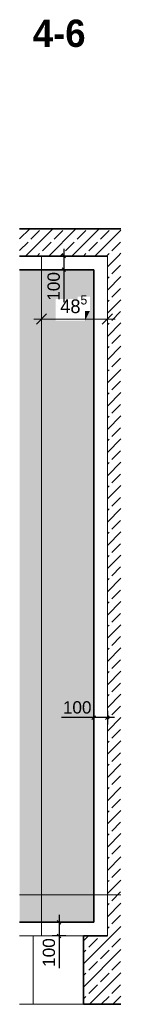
# Model space of a CAD drawing. Extents: x -22247 to 536407, y -187892 to 17509.
# Tile 56 of 75: x 461466 to 462212, y -185776 to -178577. Entities that reach past the tile are written whole.
import ezdxf
from ezdxf.lldxf.tags import DXFTag

# ---------------------------------------------------------------- set-up
doc = ezdxf.new("R2010")
doc.units = 0
doc.header["$LTSCALE"] = 50
doc.layers.get('0').update_dxf_attribs({"lineweight": 25})
for name, color, linetype, lineweight in [('01 Allgemein Beschriftung', 7, 'Continuous', 25), ('01AFU Allgemein Bemaßung', 7, 'Continuous', 25), ('20 Außenwände', 7, 'Continuous', 25), ('20 Dach Stb-Decke', 7, 'Continuous', 25), ('20 Fundament', 7, 'Continuous', 25), ('H_Mass', 7, 'Continuous', 25)]:
    doc.layers.add(name, color=color, linetype=linetype, lineweight=lineweight)
doc.layers.add('H_Fläschenheizung', color=7, linetype='Continuous', lineweight=35, true_color=0xff9393)
doc.styles.add('ERSTELLTER_STIL_2', font='GOTHIC.TTF')
doc.styles.add('ERSTELLTER_STIL_3', font='txt')
doc.styles.get("Standard").update_dxf_attribs({"font": 'txt.shx'})
tags = doc.linetypes.add('Untersicht', pattern=[0.4, 0.3, -0.1]).pattern_tags.tags
tags[6:7] = [DXFTag(74, 4), DXFTag(75, 0), DXFTag(340, '0'), DXFTag(46, 1.0), DXFTag(50, 0.0), DXFTag(44, 0.0), DXFTag(45, 0.0)]
tags[4:5] = [DXFTag(74, 4), DXFTag(75, 0), DXFTag(340, '0'), DXFTag(46, 1.0), DXFTag(50, 0.0), DXFTag(44, 0.0), DXFTag(45, 0.0)]
pattern_1 = [(45, (436983.72, -184975.84), (-84.8528, 84.8528), []), (45, (436941.3, -184933.41), (-84.8528, 84.8528), [90, -30])]

# ---------------------------------------------------------------- blocks, each defined once
blk = doc.blocks.new('Schraffur_A06WTX701A', base_point=(461465.6, -185175.8))
at = {"ltscale": 0.005469}
for points in [[(461729.9, -180618.3), (461465.6, -185175.8), (461465.6, -180405.8)], [(461729.9, -180618.3), (461465.6, -180405.8), (462009.5, -180405.8)], [(461729.9, -180618.3), (462009.5, -180405.8), (461890.8, -180601.5)], [(462009.5, -180405.8), (461981.3, -180601.5), (461890.8, -180601.5)], [(462009.5, -185175.8), (461981.3, -180707.1), (462009.5, -180405.8)], [(461981.3, -180707.1), (462009.5, -180405.8), (461981.3, -180601.5)], [(461729.9, -180618.3), (461890.8, -180601.5), (461890.8, -180618.3)], [(461729.9, -180618.3), (461729.9, -180778.3), (461465.6, -185175.8)], [(461944.2, -180778.3), (462009.5, -185175.8), (461981.3, -180707.1)], [(461981.3, -180707.1), (461944.2, -180778.3), (461944.2, -180707.1)], [(461465.6, -185175.8), (461729.9, -180778.3), (462009.5, -185175.8)], [(461729.9, -180778.3), (461944.2, -180778.3), (462009.5, -185175.8)]]:
    blk.add_solid(points, dxfattribs=at)
blk = doc.blocks.new('-D306')
at = {"layer": '01AFU Allgemein Bemaßung', "color": 7, "linetype": 'Continuous', "lineweight": 13, "ltscale": 0.00028561}
for p, q in [((461.6257, -180.8362), (461.6257, -180.6658)), ((462.1095, -180.8362), (462.1095, -180.6658)), ((461.6632, -180.7283), (461.5882, -180.8033)), ((462.072, -180.8033), (462.147, -180.7283)), ((461.5694, -180.7658), (461.6257, -180.7658)), ((461.6257, -180.7658), (462.1095, -180.7658)), ((462.1095, -180.7658), (462.1657, -180.7658))]:
    blk.add_line(p, q, dxfattribs=at)
at = {"layer": '01AFU Allgemein Bemaßung', "color": 7, "lineweight": 13, "ltscale": 0.00028561, "insert": (461.7635, -180.7517), "char_height": 0.1, "attachment_point": 7, "style": 'ERSTELLTER_STIL_2'}
blk.add_mtext('\\A1;{\\pql;\\fCentury Gothic|b0|i0|c0|p0;\\W1.000000;48\\fCentury Gothic|b0|i0|c0|p0;\\W1.000000;\\A1{\\H.66x;\\S5^  ;}}', dxfattribs=at)
blk = doc.blocks.new('Maß_A06WTXF21A', base_point=(461670, -180642.1))
at = {"ltscale": 0.003906}
for p, q in [((461840, -180305.8), (461740, -180305.8)), ((461776.7, -180292.6), (461803.3, -180319.1)), ((461790, -180252.8), (461790, -180642.1)), ((461776.7, -180392.6), (461803.3, -180419.1)), ((461840, -180405.8), (461740, -180405.8))]:
    blk.add_line(p, q, dxfattribs=at)
at = {"ltscale": 0.003906, "insert": (461670, -180632.3), "char_height": 90, "attachment_point": 1, "rotation": 90}
blk.add_mtext('{\\fArial;100}', dxfattribs=at)
blk = doc.blocks.new('Maß_A06WTXF31A', base_point=(461635, -185512.1))
at = {"ltscale": 0.003906}
for p, q in [((461755, -185122.8), (461755, -185512.1)), ((461805, -185175.8), (461705, -185175.8)), ((461741.7, -185162.6), (461768.3, -185189.1)), ((461805, -185275.8), (461705, -185275.8)), ((461741.7, -185262.6), (461768.3, -185289.1))]:
    blk.add_line(p, q, dxfattribs=at)
at = {"ltscale": 0.003906, "insert": (461635, -185502.3), "char_height": 90, "attachment_point": 1, "rotation": 90}
blk.add_mtext('{\\fArial;100}', dxfattribs=at)
blk = doc.blocks.new('Maß_A06WTXF41A', base_point=(461773.2, -183730))
at = {"ltscale": 0.003906}
for p, q in [((462009.5, -183630), (462009.5, -183730)), ((462109.5, -183630), (462109.5, -183730)), ((462162.5, -183680), (461773.2, -183680)), ((462022.8, -183666.7), (461996.2, -183693.3)), ((462122.8, -183666.7), (462096.2, -183693.3))]:
    blk.add_line(p, q, dxfattribs=at)
at = {"ltscale": 0.003906, "insert": (461783, -183560), "char_height": 90, "attachment_point": 1}
blk.add_mtext('{\\fArial;100}', dxfattribs=at)

msp = doc.modelspace()

# ---------------------------------------------------------------- hatches: boundary and pattern name
at = {"layer": '20 Außenwände', "linetype": 'Continuous', "lineweight": 13, "ltscale": 0.00028561, "true_color": 0x000100}
h = msp.add_hatch(dxfattribs=at)
h.set_pattern_fill('Beton_Stahlbeton_000f', color=98, scale=1000, style=0, pattern_type=2)
h.set_pattern_definition(pattern_1)
h.paths.add_polyline_path([(462208.8, -180305.8), (462109.5, -180305.8), (462109.5, -185275.8), (462208.8, -185275.8)])
at = {"layer": '20 Dach Stb-Decke', "linetype": 'Continuous', "lineweight": 13, "ltscale": 0.00028561, "true_color": 0x000100}
h = msp.add_hatch(dxfattribs=at)
h.set_pattern_fill('Beton_Stahlbeton_000f', color=98, scale=1000, style=0, pattern_type=2)
h.set_pattern_definition(pattern_1)
h.paths.add_polyline_path([(462208.8, -180105.8), (461465.6, -180105.8), (461465.6, -180305.8), (462208.8, -180305.8)])
at = {"layer": '20 Fundament', "linetype": 'Continuous', "lineweight": 13, "ltscale": 0.00028561, "true_color": 0x000100}
h = msp.add_hatch(dxfattribs=at)
h.set_pattern_fill('Beton_Stahlbeton_000f', color=98, scale=1000, style=0, pattern_type=2)
h.set_pattern_definition(pattern_1)
h.paths.add_polyline_path([(461934.5, -185775.8), (462208.8, -185775.8), (462208.8, -185275.8), (461934.5, -185275.8)])

# ---------------------------------------------------------------- linework, layer by layer
at = {"layer": '20 Außenwände', "color": 7, "linetype": 'Continuous', "lineweight": 18, "ltscale": 0.00105}
for p, q in [((461625.7, -180305.8), (461625.7, -185275.8)), ((462109.5, -180305.8), (462109.5, -185275.8))]:
    msp.add_line(p, q, dxfattribs=at)
at = {"layer": '20 Dach Stb-Decke', "color": 7, "linetype": 'Continuous', "lineweight": 35, "ltscale": 0.015006}
for p, q in [((462109.5, -180105.8), (461465.6, -180105.8)), ((462208.8, -180105.8), (462109.5, -180105.8)), ((462109.5, -180305.8), (461465.6, -180305.8))]:
    msp.add_line(p, q, dxfattribs=at)
at = {"layer": '20 Dach Stb-Decke', "color": 30, "linetype": 'Untersicht', "lineweight": 18, "ltscale": 0.00026244, "true_color": 0xff7300}
msp.add_line((461465.6, -184975.8), (462208.8, -184975.8), dxfattribs=at)
at = {"layer": '20 Fundament', "color": 7, "linetype": 'Continuous', "lineweight": 18, "ltscale": 0.00105}
for p, q in [((461564.7, -185275.8), (461465.6, -185275.8)), ((461934.5, -185275.8), (461564.7, -185275.8)), ((461564.7, -185775.8), (461564.7, -185275.8)), ((461564.7, -185775.8), (461465.6, -185775.8)), ((461934.5, -185775.8), (461564.7, -185775.8))]:
    msp.add_line(p, q, dxfattribs=at)
at = {"layer": '20 Fundament', "color": 7, "linetype": 'Continuous', "lineweight": 35, "ltscale": 0.015006}
for p, q in [((461934.5, -185275.8), (461934.5, -185775.8)), ((462109.5, -185275.8), (461934.5, -185275.8)), ((462208.8, -185775.8), (461934.5, -185775.8))]:
    msp.add_line(p, q, dxfattribs=at)
at = {"layer": 'H_Fläschenheizung', "ltscale": 0.015006}
for p, q in [((462009.5, -180405.8), (461465.6, -180405.8)), ((462009.5, -180405.8), (462009.5, -185175.8)), ((462009.5, -185175.8), (461465.6, -185175.8))]:
    msp.add_line(p, q, dxfattribs=at)

# ---------------------------------------------------------------- block references
at = {"layer": '01AFU Allgemein Bemaßung', "color": 7, "linetype": 'Continuous', "lineweight": 13, "ltscale": 0.00028561, "xscale": 1000, "yscale": 1000, "zscale": 1000}
msp.add_blockref('-D306', (0, 0), dxfattribs=at)
at = {"layer": 'H_Fläschenheizung', "ltscale": 0.015006}
msp.add_blockref('Schraffur_A06WTX701A', (461465.6, -185175.8), dxfattribs=at)
at = {"layer": 'H_Mass', "ltscale": 0.003906}
for name, p in [('Maß_A06WTXF21A', (461670, -180642.1)), ('Maß_A06WTXF41A', (461773.2, -183730)), ('Maß_A06WTXF31A', (461635, -185512.1))]:
    msp.add_blockref(name, p, dxfattribs=at)

# ---------------------------------------------------------------- texts
at = {"layer": '01 Allgemein Beschriftung', "color": 1, "linetype": 'Continuous', "lineweight": 18, "ltscale": 0.00105, "true_color": 0xf50000, "insert": (461562.6, -178678), "char_height": 200, "attachment_point": 4, "style": 'ERSTELLTER_STIL_3'}
msp.add_mtext('\\A1;{\\fCentury Gothic|b1|i0|c0|p0;\\W1;4-\\fCentury Gothic|b1|i0|c0|p0;\\W1;6}', dxfattribs=at)

doc.saveas('drawing.dxf')
